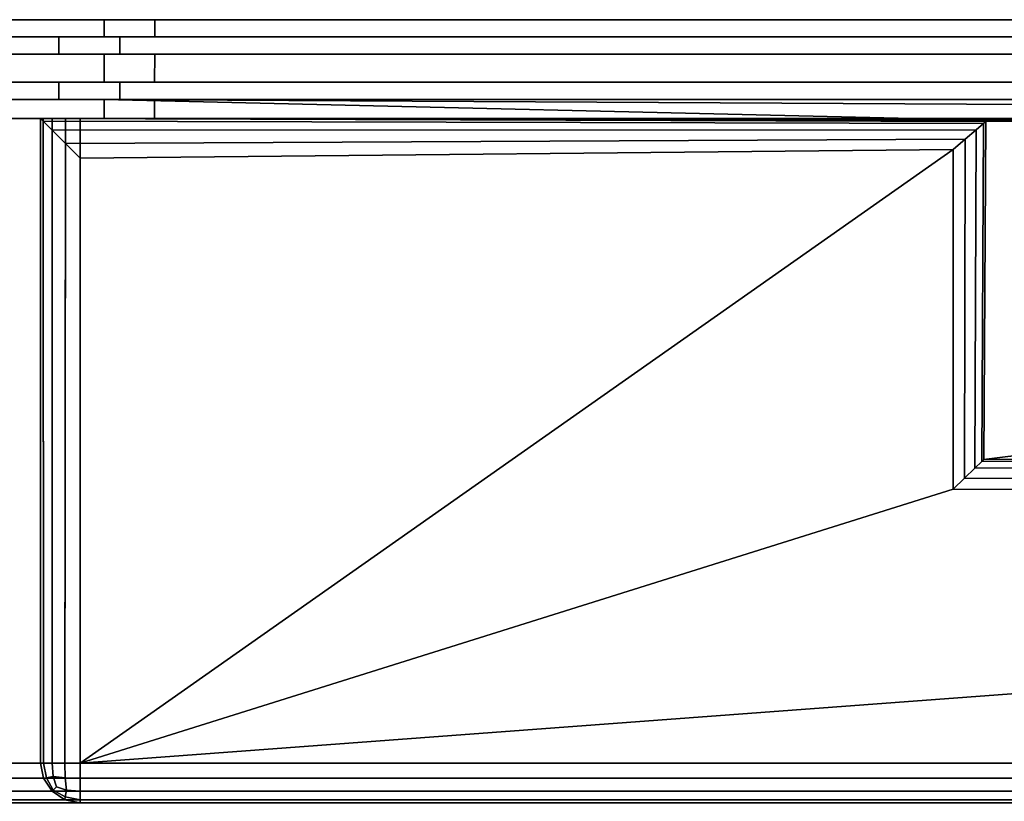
# Model space of a CAD drawing. Extents: x -17.9 to 17.9, y -15.3 to 14.9.
# Tile 8 of 12: x 0.1 to 4.8, y -13.1 to -9.4. Entities that reach past the tile are written whole.
import ezdxf

# ---------------------------------------------------------------- set-up
doc = ezdxf.new("R2010")
doc.units = 0
doc.linetypes.add('SOLIDLINE', pattern=[0])
doc.layers.add('BSH_B36CL80ENS_SYMBOL__1', color=7, linetype='SOLIDLINE')

msp = doc.modelspace()

# ---------------------------------------------------------------- linework, layer by layer
at = {"layer": 'BSH_B36CL80ENS_SYMBOL__1', "color": 7}
for points in [[(17.3717, -9.44636, 37.7036), (17.3717, -9.36368, 37.7036), (-17.3717, -9.36374, 37.7036), (-17.3717, -9.44636, 37.7036)], [(17.3717, -9.44636, 26.7156), (17.3717, -9.36368, 26.7156), (-17.3717, -9.36374, 26.7156), (-17.3717, -9.44636, 26.7156)], [(17.3717, -9.36374, 27.7506), (17.3717, -9.44636, 27.7506), (-17.3717, -9.44636, 27.7506), (-17.3717, -9.36374, 27.7506)], [(17.3717, -9.36374, 2.47701), (17.3717, -9.44636, 2.47701), (-17.3717, -9.44636, 2.47701), (-17.3717, -9.36374, 2.47701)], [(0.504996, -9.44636, 70.0801), (17.3717, -9.44636, 70.0801), (17.3717, -9.36374, 70.0801), (0.504996, -9.36374, 70.0801)], [(0.504996, -9.44636, 70.0801), (0.504996, -9.36374, 70.0801), (0.74753, -9.36374, 38.7558), (0.747359, -9.44636, 38.7558)], [(0.747359, -9.44636, 38.7558), (0.74753, -9.36374, 38.7558), (17.3717, -9.36368, 38.7558), (17.3717, -9.44636, 38.7558)], [(17.3717, -9.44636, 27.7506), (17.2963, -9.44636, 27.826), (-17.2963, -9.44636, 27.826), (-17.3717, -9.44636, 27.7506)], [(-17.3717, -9.44636, 37.7036), (-17.2963, -9.44636, 37.6282), (17.2963, -9.44636, 37.6282), (17.3717, -9.44636, 37.7036)], [(17.3717, -9.44636, 2.47701), (17.2963, -9.44636, 2.55236), (-17.2963, -9.44636, 2.55236), (-17.3717, -9.44636, 2.47701)], [(-17.3717, -9.44636, 26.7156), (-17.2963, -9.44636, 26.6402), (17.2963, -9.44636, 26.6402), (17.3717, -9.44636, 26.7156)], [(17.2963, -9.44636, 27.826), (17.2963, -9.52933, 27.826), (-17.2963, -9.52933, 27.826), (-17.2963, -9.44636, 27.826)], [(-17.2963, -9.44636, 37.6282), (-17.2963, -9.52933, 37.6282), (17.2963, -9.52933, 37.6282), (17.2963, -9.44636, 37.6282)], [(17.2963, -9.44636, 2.55236), (17.2963, -9.52933, 2.55236), (-17.2963, -9.52933, 2.55236), (-17.2963, -9.44636, 2.55236)], [(-17.2963, -9.44636, 26.6402), (-17.2963, -9.52933, 26.6402), (17.2963, -9.52933, 26.6402), (17.2963, -9.44636, 26.6402)], [(17.2963, -9.44636, 38.8311), (17.2963, -9.52933, 38.8311), (0.287151, -9.52941, 38.8311), (0.287323, -9.44644, 38.8311)], [(0.287323, -9.44644, 38.8311), (0.287151, -9.52941, 38.8311), (0.580349, -9.52941, 70.0048), (0.580349, -9.44644, 70.0048)], [(17.3717, -9.44636, 38.7558), (17.2963, -9.44636, 38.8311), (0.287323, -9.44644, 38.8311), (0.747359, -9.44636, 38.7558)], [(0.747359, -9.44636, 38.7558), (0.287323, -9.44644, 38.8311), (0.539337, -9.4464, 65.6417)], [(0.504996, -9.44636, 70.0801), (0.580349, -9.44644, 70.0048), (17.2963, -9.44636, 70.0048), (17.3717, -9.44636, 70.0801)], [(0.580349, -9.44644, 70.0048), (0.539337, -9.4464, 65.6417), (0.504996, -9.44636, 70.0801)], [(0.580349, -9.44644, 70.0048), (0.580349, -9.52941, 70.0048), (17.2963, -9.52933, 70.0048), (17.2963, -9.44636, 70.0048)], [(-17.3717, -9.6634, 2.47701), (-17.3717, -9.52933, 2.47701), (17.3717, -9.52933, 2.47701), (17.3717, -9.6634, 2.47701)], [(17.3717, -9.52933, 27.7506), (17.3717, -9.6634, 27.7506), (-17.3717, -9.6634, 27.7506), (-17.3717, -9.52933, 27.7506)], [(-17.3717, -9.52933, 37.7036), (-17.3717, -9.6634, 37.7036), (17.3717, -9.6634, 37.7036), (17.3717, -9.52933, 37.7036)], [(-17.3717, -9.52933, 27.7506), (-17.2963, -9.52933, 27.826), (17.2963, -9.52933, 27.826), (17.3717, -9.52933, 27.7506)], [(17.3717, -9.52933, 37.7036), (17.2963, -9.52933, 37.6282), (-17.2963, -9.52933, 37.6282), (-17.3717, -9.52933, 37.7036)], [(-17.3717, -9.52933, 26.7156), (-17.3717, -9.6634, 26.7156), (17.3717, -9.6634, 26.7156), (17.3717, -9.52933, 26.7156)], [(-17.3717, -9.52933, 2.47701), (-17.2963, -9.52933, 2.55236), (17.2963, -9.52933, 2.55236), (17.3717, -9.52933, 2.47701)], [(17.3717, -9.52933, 26.7156), (17.2963, -9.52933, 26.6402), (-17.2963, -9.52933, 26.6402), (-17.3717, -9.52933, 26.7156)], [(0.747187, -9.52933, 38.7558), (0.287151, -9.52941, 38.8311), (17.2963, -9.52933, 38.8311), (17.3717, -9.52933, 38.7558)], [(0.747187, -9.52933, 38.7558), (0.539313, -9.52937, 65.6417), (0.287151, -9.52941, 38.8311)], [(17.3717, -9.6634, 70.0801), (17.3717, -9.52933, 70.0801), (0.504996, -9.52933, 70.0801), (0.504996, -9.6634, 70.0801)], [(0.504996, -9.6634, 70.0801), (0.504996, -9.52933, 70.0801), (0.747187, -9.52933, 38.7558), (0.746909, -9.6634, 38.7558)], [(17.3717, -9.52933, 70.0801), (17.2963, -9.52933, 70.0048), (0.580349, -9.52941, 70.0048), (0.504996, -9.52933, 70.0801)], [(0.580349, -9.52941, 70.0048), (0.504996, -9.52933, 70.0801), (0.539313, -9.52937, 65.6417)], [(0.746909, -9.6634, 38.7558), (0.747187, -9.52933, 38.7558), (17.3717, -9.52933, 38.7558), (17.3717, -9.6634, 38.7558)], [(-17.2963, -9.6634, 2.55236), (-17.3717, -9.6634, 2.47701), (17.3717, -9.6634, 2.47701), (17.2963, -9.6634, 2.55236)], [(17.2963, -9.6634, 26.6402), (17.3717, -9.6634, 26.7156), (-17.3717, -9.6634, 26.7156), (-17.2963, -9.6634, 26.6402)], [(17.3717, -9.6634, 27.7506), (17.2963, -9.6634, 27.826), (-17.2963, -9.6634, 27.826), (-17.3717, -9.6634, 27.7506)], [(-17.3717, -9.6634, 37.7036), (-17.2963, -9.6634, 37.6282), (17.2963, -9.6634, 37.6282), (17.3717, -9.6634, 37.7036)], [(17.2963, -9.6634, 27.826), (17.2963, -9.74636, 27.826), (-17.2963, -9.74636, 27.826), (-17.2963, -9.6634, 27.826)], [(17.2963, -9.74636, 37.6282), (17.2963, -9.6634, 37.6282), (-17.2963, -9.6634, 37.6282), (-17.2963, -9.74636, 37.6282)], [(17.2963, -9.6634, 2.55236), (17.2963, -9.74636, 2.55236), (-17.2963, -9.74636, 2.55236), (-17.2963, -9.6634, 2.55236)], [(17.2963, -9.74636, 26.6402), (17.2963, -9.6634, 26.6402), (-17.2963, -9.6634, 26.6402), (-17.2963, -9.74636, 26.6402)], [(0.286702, -9.74644, 38.8311), (0.286874, -9.66347, 38.8311), (17.2963, -9.6634, 38.8311), (17.2963, -9.74636, 38.8311)], [(0.580348, -9.74644, 70.0048), (0.580348, -9.66347, 70.0048), (0.286874, -9.66347, 38.8311), (0.286702, -9.74644, 38.8311)], [(17.3717, -9.6634, 38.7558), (17.2963, -9.6634, 38.8311), (0.286874, -9.66347, 38.8311), (0.746909, -9.6634, 38.7558)], [(0.746909, -9.6634, 38.7558), (0.286874, -9.66347, 38.8311), (0.539273, -9.66343, 65.6417)], [(0.504996, -9.6634, 70.0801), (0.580348, -9.66347, 70.0048), (17.2963, -9.6634, 70.0048), (17.3717, -9.6634, 70.0801)], [(0.580348, -9.66347, 70.0048), (0.539273, -9.66343, 65.6417), (0.504996, -9.6634, 70.0801)], [(0.580348, -9.66347, 70.0048), (0.580348, -9.74644, 70.0048), (17.2963, -9.74636, 70.0048), (17.2963, -9.6634, 70.0048)], [(17.2963, -9.74636, 2.55236), (17.3717, -9.74636, 2.47701), (-17.3717, -9.74636, 2.47701), (-17.2963, -9.74636, 2.55236)], [(-17.2963, -9.74636, 26.6402), (-17.3717, -9.74636, 26.7156), (17.3717, -9.74636, 26.7156), (17.2963, -9.74636, 26.6402)], [(-17.3717, -9.74636, 37.7036), (-17.3717, -9.83799, 37.7036), (17.3717, -9.83799, 37.7036), (17.3717, -9.74636, 37.7036)], [(17.3717, -9.74636, 27.7506), (17.3717, -9.83799, 27.7506), (-17.3717, -9.83799, 27.7506), (-17.3717, -9.74636, 27.7506)], [(-17.3717, -9.74636, 27.7506), (-17.2963, -9.74636, 27.826), (17.2963, -9.74636, 27.826), (17.3717, -9.74636, 27.7506)], [(17.3717, -9.74636, 37.7036), (17.2963, -9.74636, 37.6282), (-17.2963, -9.74636, 37.6282), (-17.3717, -9.74636, 37.7036)], [(-17.3717, -9.74636, 26.7156), (-17.3717, -9.83799, 26.7156), (17.3717, -9.83799, 26.7156), (17.3717, -9.74636, 26.7156)], [(17.3717, -9.74636, 2.47701), (17.3717, -9.83799, 2.47701), (-17.3717, -9.83799, 2.47701), (-17.3717, -9.74636, 2.47701)], [(0.746737, -9.74636, 38.7558), (0.286702, -9.74644, 38.8311), (17.2963, -9.74636, 38.8311), (17.3717, -9.74636, 38.7558)], [(0.746737, -9.74636, 38.7558), (0.539249, -9.7464, 65.6417), (0.286702, -9.74644, 38.8311)], [(0.746737, -9.74636, 38.7558), (0.746547, -9.83799, 38.7558), (0.504996, -9.83799, 70.0801), (0.504996, -9.74636, 70.0801)], [(17.3717, -9.74636, 70.0801), (17.2963, -9.74636, 70.0048), (0.580348, -9.74644, 70.0048), (0.504996, -9.74636, 70.0801)], [(0.580348, -9.74644, 70.0048), (0.504996, -9.74636, 70.0801), (0.539249, -9.7464, 65.6417)], [(0.504996, -9.74636, 70.0801), (0.504996, -9.83799, 70.0801), (4.72735, -9.84711, 70.0801)], [(0.504996, -9.74636, 70.0801), (4.72735, -9.84711, 70.0801), (17.3717, -9.83799, 70.0801)], [(0.504996, -9.74636, 70.0801), (17.3717, -9.83799, 70.0801), (17.3717, -9.74636, 70.0801)], [(17.3717, -9.74636, 38.7558), (17.3717, -9.83799, 38.7558), (0.746547, -9.83799, 38.7558), (0.746737, -9.74636, 38.7558)], [(-17.7291, -9.83799, 37.9834), (-17.7291, -12.9348, 37.9834), (17.7291, -12.9348, 37.9834), (17.7291, -9.83799, 37.9834)], [(17.7291, -9.83799, 27.5337), (17.7291, -12.9348, 27.5337), (-17.7291, -12.9348, 27.5337), (-17.7291, -9.83799, 27.5337)], [(-17.7291, -9.83799, 26.9954), (-17.7291, -12.9348, 26.9954), (17.7291, -12.9348, 26.9954), (17.7291, -9.83799, 26.9954)], [(17.7291, -9.83799, 1.30699), (17.7291, -12.9348, 1.30699), (-17.7291, -12.9348, 1.30699), (-17.7291, -9.83799, 1.30699)], [(-17.3717, -9.83799, 37.7036), (-17.7291, -9.83799, 37.9834), (17.7291, -9.83799, 37.9834)], [(-17.7291, -9.83799, 27.5337), (-17.3717, -9.83799, 27.7506), (17.3717, -9.83799, 27.7506)], [(-17.7291, -9.83799, 27.5337), (17.3717, -9.83799, 27.7506), (17.7851, -9.83799, 27.669)], [(-17.7291, -9.83799, 27.5337), (17.7851, -9.83799, 27.669), (17.7291, -9.83799, 27.5337)], [(-17.7291, -9.83799, 1.30699), (-17.3717, -9.83799, 2.47701), (17.3717, -9.83799, 2.47701)], [(-17.7291, -9.83799, 1.30699), (17.3717, -9.83799, 2.47701), (17.7851, -9.83799, 1.44222)], [(-17.7291, -9.83799, 1.30699), (17.7851, -9.83799, 1.44222), (17.7291, -9.83799, 1.30699)], [(-17.3717, -9.83799, 26.7156), (-17.7291, -9.83799, 26.9954), (17.7291, -9.83799, 26.9954)], [(-17.3717, -9.83799, 37.7036), (17.7291, -9.83799, 37.9834), (17.758, -9.83799, 37.8823)], [(-17.3717, -9.83799, 37.7036), (17.758, -9.83799, 37.8823), (17.3717, -9.83799, 37.7036)], [(-17.3717, -9.83799, 26.7156), (17.7291, -9.83799, 26.9954), (17.758, -9.83799, 26.8943)], [(-17.3717, -9.83799, 26.7156), (17.758, -9.83799, 26.8943), (17.3717, -9.83799, 26.7156)], [(4.73963, -9.8535, 70.6288), (0.197884, -9.83799, 70.6288), (0.197884, -9.83799, 71.6296), (4.73963, -9.8535, 71.6296)], [(4.73963, -9.8535, 70.6288), (4.72735, -9.84711, 70.0801), (0.504996, -9.83799, 70.0801), (0.197884, -9.83799, 70.6288)], [(0.197884, -9.83799, 38.6247), (0.211312, -9.83799, 38.5543), (0.212442, -12.9348, 38.5515), (0.197884, -12.9348, 38.6247)], [(0.197884, -12.9348, 71.6296), (0.212442, -12.9348, 71.7028), (0.211312, -9.85141, 71.7), (0.197884, -9.83799, 71.6296)], [(0.197884, -9.83799, 71.6296), (0.211312, -9.85141, 71.7), (4.72861, -9.8629, 71.7), (4.73963, -9.8535, 71.6296)], [(0.197884, -12.9348, 71.6296), (0.197884, -9.83799, 71.6296), (0.197884, -9.83799, 70.6288)], [(0.197884, -12.9348, 71.6296), (0.197884, -9.83799, 70.6288), (0.197884, -9.83799, 38.6247)], [(0.197884, -12.9348, 71.6296), (0.197884, -9.83799, 38.6247), (0.197884, -12.9348, 38.6247)], [(0.318736, -9.83799, 38.4469), (0.211312, -9.83799, 38.5543), (0.197884, -9.83799, 38.6247)], [(0.318736, -9.83799, 38.4469), (0.197884, -9.83799, 38.6247), (0.362779, -9.83799, 38.5303)], [(0.197884, -9.83799, 70.6288), (0.504996, -9.83799, 70.0801), (0.746547, -9.83799, 38.7558)], [(0.197884, -9.83799, 70.6288), (0.746547, -9.83799, 38.7558), (0.362779, -9.83799, 38.5303)], [(0.197884, -9.83799, 70.6288), (0.362779, -9.83799, 38.5303), (0.197884, -9.83799, 38.6247)], [(0.211312, -9.83799, 38.5543), (0.2539, -9.83799, 38.4894), (0.2539, -12.9348, 38.4894), (0.212442, -12.9348, 38.5515)], [(0.318736, -9.83799, 38.4469), (0.2539, -9.83799, 38.4894), (0.211312, -9.83799, 38.5543)], [(0.2539, -9.83799, 38.4894), (0.318736, -9.83799, 38.4469), (0.315946, -12.9348, 38.448), (0.2539, -12.9348, 38.4894)], [(0.318736, -9.83799, 38.4469), (0.389134, -9.83799, 38.4334), (0.389134, -12.9348, 38.4334), (0.315946, -12.9348, 38.448)], [(0.318736, -9.83799, 38.4469), (0.362779, -9.83799, 38.5303), (0.389134, -9.83799, 38.4334)], [(0.389134, -9.83799, 38.4334), (0.362779, -9.83799, 38.5303), (0.746547, -9.83799, 38.7558)], [(0.389134, -12.9348, 38.4334), (0.389134, -9.83799, 38.4334), (17.7291, -9.83799, 38.4334), (17.7291, -12.9348, 38.4334)], [(0.389134, -9.83799, 38.4334), (0.746547, -9.83799, 38.7558), (17.3717, -9.83799, 38.7558)], [(0.389134, -9.83799, 38.4334), (17.3717, -9.83799, 38.7558), (17.7554, -9.83799, 38.5303)], [(0.389134, -9.83799, 38.4334), (17.7554, -9.83799, 38.5303), (17.7291, -9.83799, 38.4334)], [(17.9203, -9.83799, 70.6288), (17.3717, -9.83799, 70.0801), (4.72735, -9.84711, 70.0801), (4.73963, -9.8535, 70.6288)], [(4.73064, -11.4768, 70.6288), (17.9203, -9.83799, 70.6288), (4.73963, -9.8535, 70.6288)], [(4.73064, -11.4768, 70.6288), (17.9203, -11.4604, 70.6288), (17.9203, -9.83799, 70.6288)], [(0.211312, -9.85141, 71.7), (0.2539, -9.894, 71.7648), (4.69366, -9.89273, 71.7648), (4.72861, -9.8629, 71.7)], [(0.212442, -12.9348, 71.7028), (0.2539, -12.9348, 71.7648), (0.2539, -9.894, 71.7648), (0.211312, -9.85141, 71.7)], [(4.72861, -9.8629, 71.7), (4.69366, -9.89273, 71.7648), (4.68749, -11.5185, 71.7648), (4.72029, -11.4868, 71.7)], [(4.73963, -9.8535, 71.6296), (4.72861, -9.8629, 71.7), (4.72029, -11.4868, 71.7), (4.73064, -11.4768, 71.6296)], [(4.73064, -11.4768, 70.6288), (4.73963, -9.8535, 70.6288), (4.73963, -9.8535, 71.6296), (4.73064, -11.4768, 71.6296)], [(0.2539, -9.894, 71.7648), (0.318736, -9.95884, 71.8074), (4.64045, -9.93814, 71.8074), (4.69366, -9.89273, 71.7648)], [(0.2539, -12.9348, 71.7648), (0.315946, -12.9348, 71.8063), (0.318736, -9.95884, 71.8074), (0.2539, -9.894, 71.7648)], [(4.69366, -9.89273, 71.7648), (4.64045, -9.93814, 71.8074), (4.63754, -11.5667, 71.8074), (4.68749, -11.5185, 71.7648)], [(0.315946, -12.9348, 71.8063), (0.389134, -12.9348, 71.8208), (0.389134, -10.0292, 71.8208), (0.318736, -9.95884, 71.8074)], [(0.318736, -9.95884, 71.8074), (0.389134, -10.0292, 71.8208), (4.58268, -9.98744, 71.8208), (4.64045, -9.93814, 71.8074)], [(4.64045, -9.93814, 71.8074), (4.58268, -9.98744, 71.8208), (4.58331, -11.6191, 71.8208), (4.63754, -11.5667, 71.8074)], [(0.389134, -12.9348, 71.8208), (4.58331, -11.6191, 71.8208), (4.58268, -9.98744, 71.8208)], [(0.389134, -12.9348, 71.8208), (4.58268, -9.98744, 71.8208), (0.389134, -10.0292, 71.8208)], [(4.72029, -11.4868, 71.7), (4.68749, -11.5185, 71.7648), (17.8643, -11.5144, 71.7648), (17.9069, -11.4734, 71.7)], [(4.73064, -11.4768, 71.6296), (4.72029, -11.4868, 71.7), (17.9069, -11.4734, 71.7), (17.9203, -11.4604, 71.6296)], [(4.73064, -11.4768, 70.6288), (4.73064, -11.4768, 71.6296), (17.9203, -11.4604, 71.6296), (17.9203, -11.4604, 70.6288)], [(4.68749, -11.5185, 71.7648), (4.63754, -11.5667, 71.8074), (17.7995, -11.5769, 71.8074), (17.8643, -11.5144, 71.7648)], [(4.63754, -11.5667, 71.8074), (4.58331, -11.6191, 71.8208), (17.7291, -11.6447, 71.8208), (17.7995, -11.5769, 71.8074)], [(0.389134, -12.9348, 71.8208), (17.7291, -11.6447, 71.8208), (4.58331, -11.6191, 71.8208)], [(0.389134, -12.9348, 71.8208), (17.7291, -12.9348, 71.8208), (17.7291, -11.6447, 71.8208)], [(17.7291, -13.008, 37.9688), (17.7291, -12.9348, 37.9834), (-17.7291, -12.9348, 37.9834), (-17.7291, -13.008, 37.9688)], [(-17.7291, -13.008, 27.5483), (-17.7291, -12.9348, 27.5337), (17.7291, -12.9348, 27.5337), (17.7291, -13.008, 27.5483)], [(17.7291, -13.008, 26.9809), (17.7291, -12.9348, 26.9954), (-17.7291, -12.9348, 26.9954), (-17.7291, -13.008, 26.9809)], [(-17.7291, -13.008, 1.32155), (-17.7291, -12.9348, 1.30699), (17.7291, -12.9348, 1.30699), (17.7291, -13.008, 1.32155)], [(0.212442, -13.008, 71.6296), (0.197884, -12.9348, 71.6296), (0.197884, -12.9348, 38.6247), (0.212442, -13.008, 38.6247)], [(0.226571, -13.0064, 71.7012), (0.212442, -12.9348, 71.7028), (0.197884, -12.9348, 71.6296), (0.212442, -13.008, 71.6296)], [(0.226571, -13.0064, 38.5531), (0.212442, -13.008, 38.6247), (0.197884, -12.9348, 38.6247), (0.212442, -12.9348, 38.5515)], [(0.259204, -12.9998, 71.7595), (0.2539, -12.9348, 71.7648), (0.212442, -12.9348, 71.7028), (0.226571, -13.0064, 71.7012)], [(0.226571, -13.0064, 38.5531), (0.212442, -12.9348, 38.5515), (0.2539, -12.9348, 38.4894), (0.259204, -12.9998, 38.4948)], [(0.317522, -13.0064, 71.7922), (0.315946, -12.9348, 71.8063), (0.2539, -12.9348, 71.7648), (0.259204, -12.9998, 71.7595)], [(0.259204, -12.9998, 38.4948), (0.2539, -12.9348, 38.4894), (0.315946, -12.9348, 38.448), (0.317522, -13.0064, 38.4621)], [(0.317522, -13.0064, 71.7922), (0.389134, -13.008, 71.8063), (0.389134, -12.9348, 71.8208), (0.315946, -12.9348, 71.8063)], [(0.317522, -13.0064, 38.4621), (0.315946, -12.9348, 38.448), (0.389134, -12.9348, 38.4334), (0.389134, -13.008, 38.448)], [(17.7291, -12.9348, 38.4334), (17.7291, -13.008, 38.448), (0.389134, -13.008, 38.448), (0.389134, -12.9348, 38.4334)], [(0.389134, -12.9348, 71.8208), (0.389134, -13.008, 71.8063), (17.7291, -13.008, 71.8063), (17.7291, -12.9348, 71.8208)], [(0.226571, -13.0064, 71.7012), (0.212442, -13.008, 71.6296), (0.2539, -13.07, 71.6296), (0.259204, -13.0647, 71.6946)], [(0.259204, -13.0647, 38.5597), (0.2539, -13.07, 38.6247), (0.212442, -13.008, 38.6247), (0.226571, -13.0064, 38.5531)], [(0.259204, -13.0647, 38.5597), (0.226571, -13.0064, 38.5531), (0.259204, -12.9998, 38.4948), (0.274616, -13.0493, 38.5102)], [(0.259204, -12.9998, 71.7595), (0.226571, -13.0064, 71.7012), (0.259204, -13.0647, 71.6946), (0.274616, -13.0493, 71.7441)], [(0.324152, -13.0647, 71.7595), (0.317522, -13.0064, 71.7922), (0.259204, -12.9998, 71.7595), (0.274616, -13.0493, 71.7441)], [(0.259204, -12.9998, 38.4948), (0.317522, -13.0064, 38.4621), (0.324152, -13.0647, 38.4948), (0.274616, -13.0493, 38.5102)], [(0.324152, -13.0647, 71.7595), (0.389134, -13.07, 71.7648), (0.389134, -13.008, 71.8063), (0.317522, -13.0064, 71.7922)], [(0.317522, -13.0064, 38.4621), (0.389134, -13.008, 38.448), (0.389134, -13.07, 38.4894), (0.324152, -13.0647, 38.4948)], [(17.7291, -13.07, 37.9274), (17.7291, -13.008, 37.9688), (-17.7291, -13.008, 37.9688), (-17.7291, -13.07, 37.9274)], [(-17.7291, -13.07, 27.5898), (-17.7291, -13.008, 27.5483), (17.7291, -13.008, 27.5483), (17.7291, -13.07, 27.5898)], [(17.7291, -13.07, 26.9394), (17.7291, -13.008, 26.9809), (-17.7291, -13.008, 26.9809), (-17.7291, -13.07, 26.9394)], [(-17.7291, -13.07, 1.363), (-17.7291, -13.008, 1.32155), (17.7291, -13.008, 1.32155), (17.7291, -13.07, 1.363)], [(0.2539, -13.07, 71.6296), (0.212442, -13.008, 71.6296), (0.212442, -13.008, 38.6247), (0.2539, -13.07, 38.6247)], [(0.259204, -13.0647, 71.6946), (0.317522, -13.0973, 71.7012), (0.324152, -13.0647, 71.7595), (0.274616, -13.0493, 71.7441)], [(0.324152, -13.0647, 38.4948), (0.317522, -13.0973, 38.5531), (0.259204, -13.0647, 38.5597), (0.274616, -13.0493, 38.5102)], [(17.7291, -13.008, 38.448), (17.7291, -13.07, 38.4894), (0.389134, -13.07, 38.4894), (0.389134, -13.008, 38.448)], [(0.389134, -13.008, 71.8063), (0.389134, -13.07, 71.7648), (17.7291, -13.07, 71.7648), (17.7291, -13.008, 71.8063)], [(17.7291, -13.1115, 37.8653), (17.7291, -13.07, 37.9274), (-17.7291, -13.07, 37.9274), (-17.7291, -13.1115, 37.8653)], [(-17.7291, -13.1115, 27.6518), (-17.7291, -13.07, 27.5898), (17.7291, -13.07, 27.5898), (17.7291, -13.1115, 27.6518)], [(17.7291, -13.1115, 26.8774), (17.7291, -13.07, 26.9394), (-17.7291, -13.07, 26.9394), (-17.7291, -13.1115, 26.8774)], [(-17.7291, -13.1115, 1.42505), (-17.7291, -13.07, 1.363), (17.7291, -13.07, 1.363), (17.7291, -13.1115, 1.42505)], [(0.317522, -13.0973, 38.5531), (0.315946, -13.1115, 38.6247), (0.2539, -13.07, 38.6247), (0.259204, -13.0647, 38.5597)], [(0.259204, -13.0647, 71.6946), (0.2539, -13.07, 71.6296), (0.315946, -13.1115, 71.6296), (0.317522, -13.0973, 71.7012)], [(0.315946, -13.1115, 71.6296), (0.2539, -13.07, 71.6296), (0.2539, -13.07, 38.6247), (0.315946, -13.1115, 38.6247)], [(0.317522, -13.0973, 38.5531), (0.389134, -13.1115, 38.5515), (0.389134, -13.126, 38.6247), (0.315946, -13.1115, 38.6247)], [(0.317522, -13.0973, 71.7012), (0.315946, -13.1115, 71.6296), (0.389134, -13.126, 71.6296), (0.389134, -13.1115, 71.7028)], [(0.324152, -13.0647, 38.4948), (0.389134, -13.07, 38.4894), (0.389134, -13.1115, 38.5515), (0.317522, -13.0973, 38.5531)], [(0.317522, -13.0973, 71.7012), (0.389134, -13.1115, 71.7028), (0.389134, -13.07, 71.7648), (0.324152, -13.0647, 71.7595)], [(17.7291, -13.07, 38.4894), (17.7291, -13.1115, 38.5515), (0.389134, -13.1115, 38.5515), (0.389134, -13.07, 38.4894)], [(0.389134, -13.07, 71.7648), (0.389134, -13.1115, 71.7028), (17.7291, -13.1115, 71.7028), (17.7291, -13.07, 71.7648)], [(-17.7291, -13.1115, 37.8653), (-17.7291, -13.126, 37.7921), (17.7291, -13.126, 37.7921), (17.7291, -13.1115, 37.8653)], [(-17.7291, -13.126, 27.725), (-17.7291, -13.1115, 27.6518), (17.7291, -13.1115, 27.6518), (17.7291, -13.126, 27.725)], [(-17.7291, -13.1115, 26.8774), (-17.7291, -13.126, 26.8042), (17.7291, -13.126, 26.8042), (17.7291, -13.1115, 26.8774)], [(-17.7291, -13.126, 1.49824), (-17.7291, -13.1115, 1.42505), (17.7291, -13.1115, 1.42505), (17.7291, -13.126, 1.49824)], [(0.389134, -13.126, 71.6296), (0.315946, -13.1115, 71.6296), (0.315946, -13.1115, 38.6247), (0.389134, -13.126, 38.6247)], [(17.7291, -13.1115, 38.5515), (17.7291, -13.126, 38.6247), (0.389134, -13.126, 38.6247), (0.389134, -13.1115, 38.5515)], [(0.389134, -13.1115, 71.7028), (0.389134, -13.126, 71.6296), (17.7291, -13.126, 71.6296), (17.7291, -13.1115, 71.7028)]]:
    msp.add_3dface(points, dxfattribs=at)

doc.saveas('drawing.dxf')
